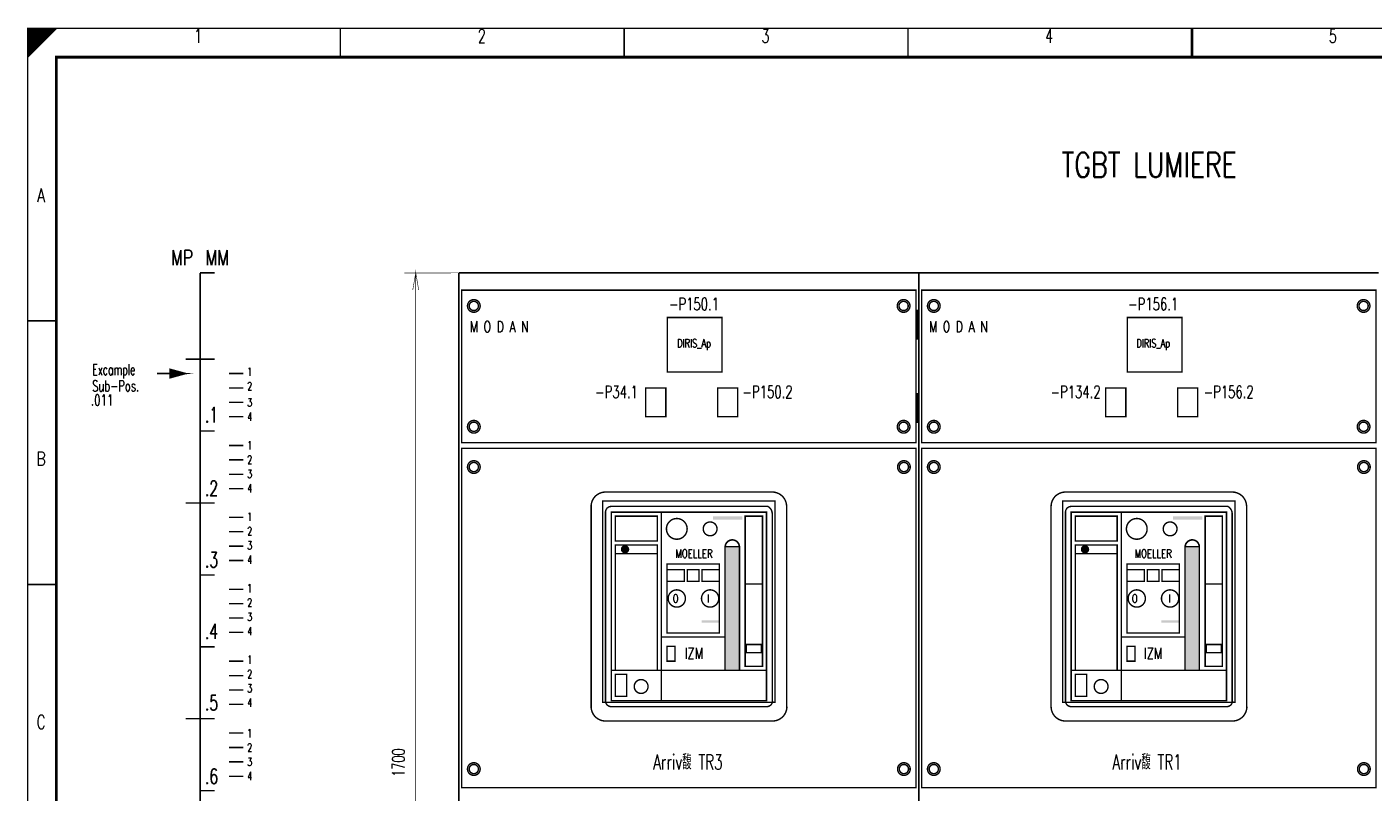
# Model space of a CAD drawing. Header units: centimetres. Extents: x 0 to 491, y -1040 to 69.
# Tile 160 of 181: x 100 to 123, y -25 to -11. Entities that reach past the tile are written whole.
import ezdxf
from ezdxf.enums import TextEntityAlignment as Align

# ---------------------------------------------------------------- set-up
doc = ezdxf.new("R2010")
doc.units = ezdxf.units.CM
doc.header["$MEASUREMENT"] = 0
doc.layers.get('0').update_dxf_attribs({"color": 9, "linetype": 'CONTINUOUS'})
doc.styles.get("Standard").update_dxf_attribs({"font": 'romans.shx', "bigfont": 'TXT.shx'})

msp = doc.modelspace()

# ---------------------------------------------------------------- linework, layer by layer
at = {"color": 0, "flags": 128}
for points, const_width in [([(100, -25.75), (100, -11.5), (140.5, -11.5), (140.5, -40), (100, -40), (100, -25.75)], 0.025), ([(100, -11.5), (100.5, -11.5), (100, -12), (100, -11.5)], 0.025), ([(100.025, -11.5), (100.025, -11.975), (100.05, -11.95), (100.05, -11.5), (100.075, -11.5), (100.075, -11.925), (100.1, -11.9), (100.1, -11.5), (100.125, -11.5), (100.125, -11.875), (100.15, -11.85), (100.15, -11.5), (100.175, -11.5), (100.175, -11.825), (100.2, -11.8)], 0.025), ([(100.2, -11.8), (100.2, -11.5), (100.225, -11.5), (100.225, -11.775), (100.25, -11.75), (100.25, -11.5), (100.275, -11.5), (100.275, -11.725), (100.3, -11.7), (100.3, -11.5), (100.325, -11.5), (100.325, -11.675), (100.35, -11.65), (100.35, -11.5), (100.375, -11.5)], 0.025), ([(100.375, -11.5), (100.375, -11.625), (100.4, -11.6), (100.4, -11.5), (100.425, -11.5), (100.425, -11.575), (100.45, -11.55), (100.45, -11.5), (100.475, -11.5), (100.475, -11.525)], 0.025), ([(103, -15.75), (103, -32.75), (103.25, -32.75)], 0.025), ([(107.5, -15.75), (106.55, -15.751), (106.75, -15.751), (106.698, -16.047), (106.75, -15.751), (106.801, -16.047), (106.75, -15.751), (106.75, -32.751), (106.801, -32.456), (106.75, -32.751), (106.698, -32.456), (106.75, -32.751), (106.55, -32.751), (107.5, -32.75)], 0.01), ([(115.46, -16.4), (115.46, -16.9), (115.47, -16.9), (115.47, -16.4), (115.48, -16.4), (115.48, -16.9), (115.49, -16.9), (115.49, -16.4)], 0.025), ([(102.75, -17.5), (102.475, -17.425), (102.475, -17.575), (102.75, -17.5), (102.475, -17.45), (102.475, -17.475), (102.75, -17.5), (102.475, -17.525), (102.475, -17.55), (102.75, -17.5)], 0.025), ([(115.46, -17.85), (115.46, -18.35), (115.47, -18.35), (115.47, -17.85), (115.48, -17.85), (115.48, -18.35), (115.49, -18.35), (115.49, -17.85)], 0.025), ([(112.133, -20.509), (112.135, -20.495), (112.138, -20.486), (112.14, -20.476), (112.144, -20.464), (112.15, -20.455), (112.155, -20.447), (112.159, -20.44), (112.164, -20.435), (112.172, -20.427), (112.179, -20.42), (112.189, -20.414), (112.204, -20.404), (112.213, -20.401), (112.22, -20.399), (112.233, -20.396), (112.241, -20.395), (112.249, -20.395), (112.254, -20.392), (112.263, -20.392), (112.269, -20.394), (112.276, -20.394), (112.281, -20.396), (112.286, -20.397), (112.296, -20.401), (112.306, -20.405), (112.312, -20.407), (112.319, -20.41), (112.324, -20.414), (112.328, -20.417), (112.334, -20.422), (112.341, -20.429), (112.346, -20.435), (112.353, -20.442), (112.356, -20.447), (112.362, -20.455), (112.366, -20.462), (112.369, -20.471), (112.371, -20.48), (112.374, -20.49), (112.374, -20.497), (112.375, -20.504), (112.375, -20.509), (112.133, -20.509)], 0.025), ([(120.133, -20.509), (120.135, -20.495), (120.138, -20.486), (120.14, -20.476), (120.144, -20.464), (120.15, -20.455), (120.155, -20.447), (120.159, -20.44), (120.164, -20.435), (120.172, -20.427), (120.179, -20.42), (120.189, -20.414), (120.204, -20.404), (120.213, -20.401), (120.22, -20.399), (120.233, -20.396), (120.241, -20.395), (120.249, -20.395), (120.254, -20.392), (120.263, -20.392), (120.269, -20.394), (120.276, -20.394), (120.281, -20.396), (120.286, -20.397), (120.296, -20.401), (120.306, -20.405), (120.312, -20.407), (120.319, -20.41), (120.324, -20.414), (120.328, -20.417), (120.334, -20.422), (120.341, -20.429), (120.346, -20.435), (120.353, -20.442), (120.356, -20.447), (120.362, -20.455), (120.366, -20.462), (120.369, -20.471), (120.371, -20.48), (120.374, -20.49), (120.374, -20.497), (120.375, -20.504), (120.375, -20.509), (120.133, -20.509)], 0.025)]:
    msp.add_lwpolyline(points, dxfattribs=dict(at, const_width=const_width))
for points, const_width in [([(100, -11.5), (140.5, -11.5), (140.5, -40), (100, -40)], 0.025), ([(100.5, -12), (140, -12), (140, -39.5), (100.5, -39.5)], 0.05), ([(100.5, -12), (140, -12), (140, -39.5), (100.5, -39.5)], 0.025), ([(107.55, -16.05), (115.45, -16.05), (115.45, -18.7), (107.55, -18.7)], 0.025), ([(115.55, -16.05), (123.45, -16.05), (123.45, -18.7), (115.55, -18.7)], 0.025), ([(115.45, -16.4), (115.5, -16.4), (115.5, -16.9), (115.45, -16.9)], 0.025), ([(111.125, -16.525), (112.075, -16.525), (112.075, -17.475), (111.125, -17.475)], 0.025), ([(119.125, -16.525), (120.075, -16.525), (120.075, -17.475), (119.125, -17.475)], 0.025), ([(110.75, -18.25), (111.1, -18.25), (111.1, -17.75), (110.75, -17.75)], 0.025), ([(112, -18.25), (112.35, -18.25), (112.35, -17.75), (112, -17.75)], 0.025), ([(118.75, -18.25), (119.1, -18.25), (119.1, -17.75), (118.75, -17.75)], 0.025), ([(120, -18.25), (120.35, -18.25), (120.35, -17.75), (120, -17.75)], 0.025), ([(115.45, -17.85), (115.5, -17.85), (115.5, -18.35), (115.45, -18.35)], 0.025), ([(107.55, -18.8), (115.45, -18.8), (115.45, -24.7), (107.55, -24.7)], 0.025), ([(115.55, -18.8), (123.45, -18.8), (123.45, -24.7), (115.55, -24.7)], 0.025), ([(110, -19.715), (113, -19.715), (113, -23.215), (110, -23.215)], 0.025), ([(110.15, -19.91), (112.85, -19.91), (112.85, -23.185), (110.15, -23.185)], 0.025), ([(110.15, -19.91), (112.85, -19.91), (112.85, -23.185), (110.15, -23.185)], 0.025), ([(118, -19.715), (121, -19.715), (121, -23.215), (118, -23.215)], 0.025), ([(118.15, -19.91), (120.85, -19.91), (120.85, -23.185), (118.15, -23.185)], 0.025), ([(118.15, -19.91), (120.85, -19.91), (120.85, -23.185), (118.15, -23.185)], 0.025), ([(110.22, -19.98), (110.95, -19.98), (110.95, -20.41), (110.22, -20.41)], 0.025), ([(112.48, -19.98), (112.78, -19.98), (112.78, -22.59), (112.48, -22.59)], 0.025), ([(118.22, -19.98), (118.95, -19.98), (118.95, -20.41), (118.22, -20.41)], 0.025), ([(120.48, -19.98), (120.78, -19.98), (120.78, -22.59), (120.48, -22.59)], 0.025), ([(110.22, -20.48), (110.95, -20.48), (110.95, -22.66), (110.22, -22.66)], 0.025), ([(112.13, -20.51), (112.38, -20.51), (112.38, -22.66), (112.13, -22.66)], 0.025), ([(118.22, -20.48), (118.95, -20.48), (118.95, -22.66), (118.22, -22.66)], 0.025), ([(120.13, -20.51), (120.38, -20.51), (120.38, -22.66), (120.13, -22.66)], 0.025), ([(111.12, -20.81), (112.03, -20.81), (112.03, -22.01), (111.12, -22.01)], 0.025), ([(119.12, -20.81), (120.03, -20.81), (120.03, -22.01), (119.12, -22.01)], 0.025), ([(111.12, -20.91), (111.42, -20.91), (111.42, -21.11), (111.12, -21.11)], 0.025), ([(111.475, -20.91), (111.675, -20.91), (111.675, -21.11), (111.475, -21.11)], 0.025), ([(111.73, -20.91), (112.03, -20.91), (112.03, -21.11), (111.73, -21.11)], 0.025), ([(119.12, -20.91), (119.42, -20.91), (119.42, -21.11), (119.12, -21.11)], 0.025), ([(119.475, -20.91), (119.675, -20.91), (119.675, -21.11), (119.475, -21.11)], 0.025), ([(119.73, -20.91), (120.03, -20.91), (120.03, -21.11), (119.73, -21.11)], 0.025), ([(111.12, -22.5), (111.26, -22.5), (111.26, -22.24), (111.12, -22.24)], 0.025), ([(112.5, -22.21), (112.76, -22.21), (112.76, -22.35), (112.5, -22.35)], 0.025), ([(119.12, -22.5), (119.26, -22.5), (119.26, -22.24), (119.12, -22.24)], 0.025), ([(120.5, -22.21), (120.76, -22.21), (120.76, -22.35), (120.5, -22.35)], 0.025), ([(110.22, -22.73), (110.42, -22.73), (110.42, -23.11), (110.22, -23.11)], 0.025), ([(118.22, -22.73), (118.42, -22.73), (118.42, -23.11), (118.22, -23.11)], 0.025)]:
    msp.add_lwpolyline(points, close=True, dxfattribs=dict(at, const_width=const_width))
at = {"color": 0}
for points, const_width in [([(105.438, -11.5), (105.438, -12)], 0.025), ([(110.375, -11.5), (110.375, -12)], 0.025), ([(115.312, -11.5), (115.312, -12)], 0.025), ([(120.25, -12), (120.25, -11.5)], 0.05), ([(120.25, -11.5), (120.25, -12)], 0.025), ([(103, -15.75), (103.25, -15.75)], 0.025), ([(107.5, -32.75), (107.5, -15.75)], 0.025), ([(107.5, -15.75), (111.5, -15.75)], 0.025), ([(107.5, -32.75), (107.5, -15.75)], 0.025), ([(107.5, -15.75), (111.5, -15.75)], 0.025), ([(111.5, -15.75), (113.5, -15.75)], 0.025), ([(111.5, -15.75), (113.5, -15.75)], 0.025), ([(113.5, -15.75), (115.5, -15.75)], 0.025), ([(113.5, -15.75), (115.5, -15.75)], 0.025), ([(115.5, -15.75), (115.5, -32.75)], 0.025), ([(115.5, -32.75), (115.5, -15.75)], 0.025), ([(115.5, -15.75), (119.5, -15.75)], 0.025), ([(115.5, -15.75), (115.5, -32.75)], 0.025), ([(115.5, -32.75), (115.5, -15.75)], 0.025), ([(115.5, -15.75), (119.5, -15.75)], 0.025), ([(119.5, -15.75), (121.5, -15.75)], 0.025), ([(119.5, -15.75), (121.5, -15.75)], 0.025), ([(121.5, -15.75), (123.5, -15.75)], 0.025), ([(121.5, -15.75), (123.5, -15.75)], 0.025), ([(100, -16.583), (100.5, -16.583)], 0.025), ([(103, -17.25), (102.75, -17.25)], 0.025), ([(103, -17.25), (103.25, -17.25)], 0.025), ([(102.25, -17.5), (102.75, -17.5)], 0.025), ([(102.25, -17.5), (102.75, -17.5)], 0.025), ([(103.5, -17.5), (103.75, -17.5)], 0.025), ([(103.5, -17.75), (103.75, -17.75)], 0.025), ([(103.5, -18), (103.75, -18)], 0.025), ([(103.5, -18.25), (103.75, -18.25)], 0.025), ([(103, -18.5), (103.25, -18.5)], 0.025), ([(103.5, -18.75), (103.75, -18.75)], 0.025), ([(103.5, -19), (103.75, -19)], 0.025), ([(103.5, -19.25), (103.75, -19.25)], 0.025), ([(103.5, -19.5), (103.75, -19.5)], 0.025), ([(110.02, -19.56), (112.99, -19.56)], 0.025), ([(118.02, -19.56), (120.99, -19.56)], 0.025), ([(103, -19.75), (102.75, -19.75)], 0.025), ([(103, -19.75), (103.25, -19.75)], 0.025), ([(109.8, -19.81), (109.8, -23.32)], 0.025), ([(110.05, -19.91), (110.05, -23.21)], 0.025), ([(110.14, -19.81), (112.88, -19.81)], 0.025), ([(111.02, -19.91), (111.02, -22.66)], 0.025), ([(113.2, -19.81), (113.2, -23.3)], 0.025), ([(117.8, -19.81), (117.8, -23.32)], 0.025), ([(118.05, -19.91), (118.05, -23.21)], 0.025), ([(118.14, -19.81), (120.88, -19.81)], 0.025), ([(119.02, -19.91), (119.02, -22.66)], 0.025), ([(121.2, -19.81), (121.2, -23.3)], 0.025), ([(103.5, -20), (103.75, -20)], 0.025), ([(112.95, -19.92), (112.95, -23.21)], 0.025), ([(120.95, -19.92), (120.95, -23.21)], 0.025), ([(103.5, -20.25), (103.75, -20.25)], 0.025), ([(103.5, -20.5), (103.75, -20.5)], 0.025), ([(103.5, -20.75), (103.75, -20.75)], 0.025), ([(110.22, -20.63), (110.95, -20.63)], 0.025), ([(118.22, -20.63), (118.95, -20.63)], 0.025), ([(103, -21), (103.25, -21)], 0.025), ([(100, -21.167), (100.5, -21.167)], 0.025), ([(103.5, -21.25), (103.75, -21.25)], 0.025), ([(112.48, -21.16), (112.78, -21.16)], 0.025), ([(120.48, -21.16), (120.78, -21.16)], 0.025), ([(103.5, -21.5), (103.75, -21.5)], 0.025), ([(103.5, -21.75), (103.75, -21.75)], 0.025), ([(103.5, -22), (103.75, -22)], 0.025), ([(103, -22.25), (103.25, -22.25)], 0.025), ([(111.02, -22.08), (112.13, -22.08)], 0.025), ([(119.02, -22.08), (120.13, -22.08)], 0.025), ([(103.5, -22.5), (103.75, -22.5)], 0.025), ([(110.15, -22.66), (112.85, -22.66)], 0.025), ([(111.02, -22.66), (111.02, -23.185)], 0.025), ([(118.15, -22.66), (120.85, -22.66)], 0.025), ([(119.02, -22.66), (119.02, -23.185)], 0.025), ([(103.5, -22.75), (103.75, -22.75)], 0.025), ([(103.5, -23), (103.75, -23)], 0.025), ([(103.5, -23.25), (103.75, -23.25)], 0.025), ([(110.14, -23.29), (112.86, -23.29)], 0.025), ([(118.14, -23.29), (120.86, -23.29)], 0.025), ([(103, -23.5), (102.75, -23.5)], 0.025), ([(103, -23.5), (103.25, -23.5)], 0.025), ([(110.03, -23.54), (112.96, -23.54)], 0.025), ([(118.03, -23.54), (120.96, -23.54)], 0.025), ([(103.5, -23.75), (103.75, -23.75)], 0.025), ([(103.5, -24), (103.75, -24)], 0.025), ([(103.5, -24.25), (103.75, -24.25)], 0.025), ([(103.5, -24.5), (103.75, -24.5)], 0.025), ([(103, -24.75), (103.25, -24.75)], 0.025)]:
    msp.add_lwpolyline(points, dxfattribs=dict(at, const_width=const_width))
at = {"color": 0, "const_width": 0.025, "flags": 128}
for points in [[(107.87, -16.325, 1), (107.65, -16.325, 1)], [(107.84, -16.325, 1), (107.68, -16.325, 1)], [(115.345, -16.325, 1), (115.125, -16.325, 1)], [(115.315, -16.325, 1), (115.155, -16.325, 1)], [(115.87, -16.325, 1), (115.65, -16.325, 1)], [(115.84, -16.325, 1), (115.68, -16.325, 1)], [(123.345, -16.325, 1), (123.125, -16.325, 1)], [(123.315, -16.325, 1), (123.155, -16.325, 1)], [(107.87, -18.425, 1), (107.65, -18.425, 1)], [(107.84, -18.425, 1), (107.68, -18.425, 1)], [(115.345, -18.425, 1), (115.125, -18.425, 1)], [(115.315, -18.425, 1), (115.155, -18.425, 1)], [(115.87, -18.425, 1), (115.65, -18.425, 1)], [(115.84, -18.425, 1), (115.68, -18.425, 1)], [(123.345, -18.425, 1), (123.125, -18.425, 1)], [(123.315, -18.425, 1), (123.155, -18.425, 1)], [(107.87, -19.125, 1), (107.65, -19.125, 1)], [(107.84, -19.125, 1), (107.68, -19.125, 1)], [(115.35, -19.125, 1), (115.13, -19.125, 1)], [(115.32, -19.125, 1), (115.16, -19.125, 1)], [(115.87, -19.125, 1), (115.65, -19.125, 1)], [(115.84, -19.125, 1), (115.68, -19.125, 1)], [(123.35, -19.125, 1), (123.13, -19.125, 1)], [(123.32, -19.125, 1), (123.16, -19.125, 1)], [(111.47, -20.2, 1), (111.11, -20.2, 1)], [(111.99, -20.2, 1), (111.75, -20.2, 1)], [(119.47, -20.2, 1), (119.11, -20.2, 1)], [(119.99, -20.2, 1), (119.75, -20.2, 1)], [(110.45, -20.555, 1), (110.33, -20.555, 1)], [(110.44, -20.555, 1), (110.34, -20.555, 1)], [(110.43, -20.555, 1), (110.35, -20.555, 1)], [(110.42, -20.555, 1), (110.36, -20.555, 1)], [(110.41, -20.555, 1), (110.37, -20.555, 1)], [(110.4, -20.555, 1), (110.38, -20.555, 1)], [(118.45, -20.555, 1), (118.33, -20.555, 1)], [(118.44, -20.555, 1), (118.34, -20.555, 1)], [(118.43, -20.555, 1), (118.35, -20.555, 1)], [(118.42, -20.555, 1), (118.36, -20.555, 1)], [(118.41, -20.555, 1), (118.37, -20.555, 1)], [(118.4, -20.555, 1), (118.38, -20.555, 1)], [(111.44, -21.41, 1), (111.14, -21.41, 1)], [(112.02, -21.41, 1), (111.72, -21.41, 1)], [(119.44, -21.41, 1), (119.14, -21.41, 1)], [(120.02, -21.41, 1), (119.72, -21.41, 1)], [(110.79, -22.94, 1), (110.55, -22.94, 1)], [(118.79, -22.94, 1), (118.55, -22.94, 1)], [(107.87, -24.375, 1), (107.65, -24.375, 1)], [(107.84, -24.375, 1), (107.68, -24.375, 1)], [(115.35, -24.375, 1), (115.13, -24.375, 1)], [(115.32, -24.375, 1), (115.16, -24.375, 1)], [(115.87, -24.375, 1), (115.65, -24.375, 1)], [(115.84, -24.375, 1), (115.68, -24.375, 1)], [(123.35, -24.375, 1), (123.13, -24.375, 1)], [(123.32, -24.375, 1), (123.16, -24.375, 1)]]:
    msp.add_lwpolyline(points, format="xyb", close=True, dxfattribs=at)
for points in [[(110.05, -19.56, 0.414214), (109.8, -19.81, 0.414214)], [(113.2, -19.81, 0.414214), (112.95, -19.56, 0.414214)], [(118.05, -19.56, 0.414214), (117.8, -19.81, 0.414214)], [(121.2, -19.81, 0.414214), (120.95, -19.56, 0.414214)], [(110.15, -19.81, 0.414214), (110.05, -19.91, 0.414214)], [(112.95, -19.933, 0.254692), (112.875, -19.81, 0.254692)], [(118.15, -19.81, 0.414214), (118.05, -19.91, 0.414214)], [(120.95, -19.933, 0.254692), (120.875, -19.81, 0.254692)], [(112.38, -20.515, 1), (112.13, -20.515, 1)], [(120.38, -20.515, 1), (120.13, -20.515, 1)], [(110.05, -23.19, 0.414214), (110.15, -23.29, 0.414214)], [(112.855, -23.29, 0.414214), (112.955, -23.19, 0.414214)], [(118.05, -23.19, 0.414214), (118.15, -23.29, 0.414214)], [(120.855, -23.29, 0.414214), (120.955, -23.19, 0.414214)], [(109.8, -23.29, 0.412808), (110.049, -23.54, 0.412808)], [(112.954, -23.54, 0.414214), (113.205, -23.291, 0.414214)], [(117.8, -23.29, 0.412808), (118.049, -23.54, 0.412808)], [(120.954, -23.54, 0.414214), (121.205, -23.291, 0.414214)]]:
    msp.add_lwpolyline(points, format="xyb", dxfattribs=at)
at = {"color": 0}
for points in [[(111.92, -19.98), (112.43, -19.98), (111.92, -20.04), (112.43, -20.04)], [(119.92, -19.98), (120.43, -19.98), (119.92, -20.04), (120.43, -20.04)], [(112.13, -20.51), (112.38, -20.51), (112.13, -22.66), (112.38, -22.66)], [(112.13, -20.51), (112.38, -20.51), (112.13, -22.66), (112.38, -22.66)], [(112.13, -20.51), (112.38, -20.51), (112.13, -22.66), (112.38, -22.66)], [(120.13, -20.51), (120.38, -20.51), (120.13, -22.66), (120.38, -22.66)], [(120.13, -20.51), (120.38, -20.51), (120.13, -22.66), (120.38, -22.66)], [(120.13, -20.51), (120.38, -20.51), (120.13, -22.66), (120.38, -22.66)], [(111.72, -21.79), (112.03, -21.79), (111.72, -21.83), (112.03, -21.83)], [(119.72, -21.79), (120.03, -21.79), (119.72, -21.83), (120.03, -21.83)]]:
    msp.add_solid(points, dxfattribs=at)

# ---------------------------------------------------------------- texts
for s, height, width, p in [('1', 0.238, 0.672, (102.965, -11.514)), ('2', 0.238, 0.672, (107.899, -11.514)), ('3', 0.238, 0.672, (112.832, -11.514)), ('4', 0.238, 0.672, (117.766, -11.514)), ('5', 0.238, 0.672, (122.699, -11.514)), ('A', 0.238, 0.76, (100.233, -14.283)), ('-P150.1', 0.2143, 0.691429, (111.59, -16.185)), ('-P156.1', 0.2143, 0.691429, (119.576, -16.185)), ('DIRIS_Ap', 0.1429, 0.732, (111.59, -16.902)), ('DIRIS_Ap', 0.1429, 0.732, (119.576, -16.902)), ('-P34.1', 0.2143, 0.694667, (110.241, -17.711)), ('-P150.2', 0.2143, 0.691429, (112.868, -17.711)), ('-P134.2', 0.2143, 0.691429, (118.227, -17.711)), ('-P156.2', 0.2143, 0.691429, (120.889, -17.711)), ('B', 0.238, 0.76, (100.233, -18.861)), ('MOELLER', 0.1429, 0.76, (111.59, -20.558)), ('MOELLER', 0.1429, 0.76, (119.576, -20.558)), ('O', 0.143, 0.76, (111.271, -21.338)), ('I', 0.143, 0.76, (111.838, -21.338)), ('O', 0.143, 0.76, (119.256, -21.338)), ('I', 0.143, 0.76, (119.86, -21.338)), ('C', 0.238, 0.76, (100.233, -23.439)), ('Arriv馥 TR3', 0.2619, 0.658909, (111.483, -24.121)), ('Arriv馥 TR1', 0.2619, 0.658909, (119.469, -24.121))]:
    msp.add_text(s, height=height, dxfattribs=dict(at, width=width)).set_placement(p, align=Align.TOP_CENTER)
for s, height, width, p in [('TGBT LUMIERE', 0.42862, 0.754667, (117.982, -13.658)), ('MM', 0.2619, 0.76, (103.094, -15.354)), ('M O D A N', 0.1905, 0.731556, (107.691, -16.59)), ('M O D A N', 0.1905, 0.731556, (107.691, -16.59)), ('M O D A N', 0.1905, 0.731556, (115.677, -16.59)), ('M O D A N', 0.1905, 0.731556, (115.677, -16.59)), ('Excample', 0.1905, 0.62, (101.124, -17.335)), ('1', 0.143, 0.672, (103.821, -17.399)), ('Sub-Pos.', 0.1905, 0.664, (101.122, -17.619)), ('2', 0.143, 0.672, (103.821, -17.647)), ('2', 0.143, 0.672, (103.821, -17.647)), ('.011', 0.1905, 0.678, (101.102, -17.867)), ('3', 0.143, 0.672, (103.821, -17.931)), ('.1', 0.2619, 0.684, (103.083, -18.087)), ('4', 0.143, 0.672, (103.821, -18.18)), ('1', 0.143, 0.672, (103.821, -18.676)), ('2', 0.143, 0.672, (103.821, -18.925)), ('2', 0.143, 0.672, (103.821, -18.925)), ('3', 0.143, 0.672, (103.821, -19.173)), ('.2', 0.2619, 0.684, (103.083, -19.365)), ('4', 0.143, 0.672, (103.821, -19.422)), ('1', 0.143, 0.672, (103.821, -19.919)), ('2', 0.143, 0.672, (103.821, -20.167)), ('2', 0.143, 0.672, (103.821, -20.167)), ('.3', 0.2619, 0.684, (103.083, -20.607)), ('3', 0.143, 0.672, (103.821, -20.416)), ('4', 0.143, 0.672, (103.821, -20.664)), ('1', 0.143, 0.672, (103.821, -21.161)), ('2', 0.143, 0.672, (103.821, -21.409)), ('2', 0.143, 0.672, (103.821, -21.409)), ('3', 0.143, 0.672, (103.821, -21.658)), ('.4', 0.2619, 0.684, (103.083, -21.849)), ('4', 0.143, 0.672, (103.821, -21.906)), ('1', 0.143, 0.672, (103.821, -22.403)), ('IZM', 0.1905, 0.76, (111.426, -22.268)), ('IZM', 0.1905, 0.76, (119.412, -22.268)), ('2', 0.143, 0.672, (103.821, -22.652)), ('2', 0.143, 0.672, (103.821, -22.652)), ('3', 0.143, 0.672, (103.821, -22.9)), ('.5', 0.2619, 0.684, (103.083, -23.092)), ('4', 0.143, 0.672, (103.821, -23.148)), ('1', 0.143, 0.672, (103.821, -23.681)), ('2', 0.143, 0.672, (103.821, -23.929)), ('2', 0.143, 0.672, (103.821, -23.929)), ('3', 0.143, 0.672, (103.821, -24.178)), ('.6', 0.2619, 0.684, (103.083, -24.369)), ('4', 0.143, 0.672, (103.821, -24.426))]:
    msp.add_text(s, height=height, dxfattribs=dict(at, width=width)).set_placement(p, align=Align.TOP_LEFT)
at = {"color": 0, "width": 0.76}
msp.add_text('MP', height=0.2619, dxfattribs=at).set_placement((102.88, -15.354), align=Align.TOP_RIGHT)
at = {"color": 0, "width": 0.672}
msp.add_text('1700', height=0.2143, rotation=90, dxfattribs=at).set_placement((106.621, -24.263), align=Align.BOTTOM_CENTER)

doc.saveas('drawing.dxf')
